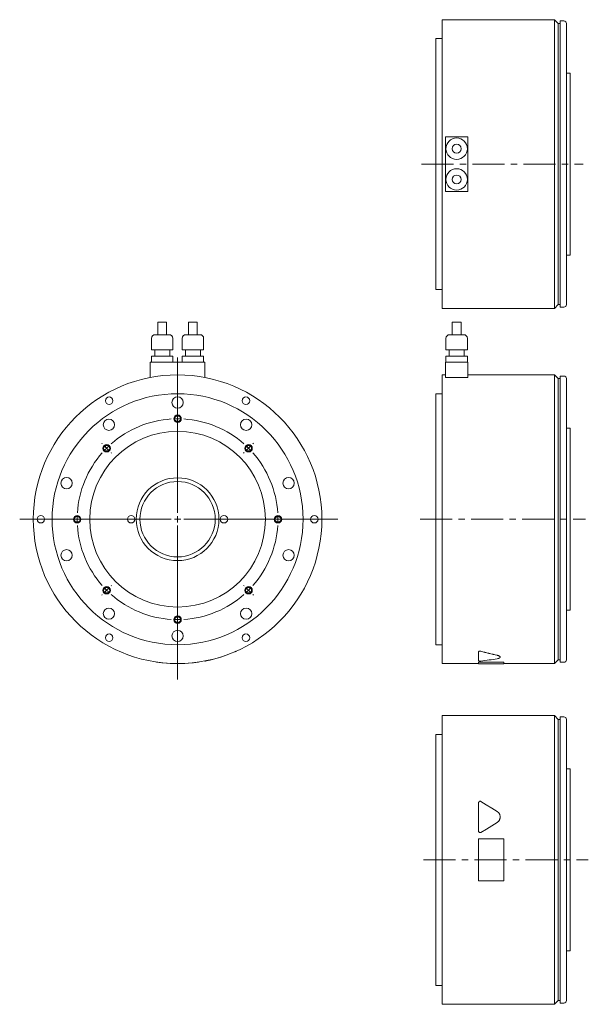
# Model space of a CAD drawing. Header units: millimetres. Extents: x 146 to 1118, y 23 to 823.
# Tile 1 of 3: x 146 to 600, y 23 to 807. Entities that reach past the tile are written whole.
import ezdxf

# ---------------------------------------------------------------- set-up
doc = ezdxf.new("R2010")
doc.units = ezdxf.units.MM
doc.header["$LTSCALE"] = 2
doc.linetypes.add('CENTERX2', pattern=[20.32, 12.7, -2.54, 2.54, -2.54])

# ---------------------------------------------------------------- blocks, each defined once
blk = doc.blocks.new('SW_CENTERMARKSYMBOL_0')
at = {"color": 6, "linetype": 'Continuous', "lineweight": 0}
for p, q in [((0, 5), (0, 128.77)), ((0, 85), (0, 85.5)), ((0, 80), (0, 82.5)), ((0, 80), (0, 77.5)), ((0, 75), (0, 74.5)), ((-60.1, 60.1), (-60.46, 60.46)), ((-56.57, 56.57), (-58.34, 58.34)), ((-56.57, 56.57), (-54.8, 54.8)), ((56.57, 56.57), (54.8, 54.8)), ((56.57, 56.57), (58.34, 58.34)), ((60.1, 60.1), (60.46, 60.46)), ((-53.03, 53.03), (-52.68, 52.68)), ((53.03, 53.03), (52.68, 52.68)), ((-5, 0), (-125.83, 0)), ((-85, 0), (-85.5, 0)), ((-80, 0), (-82.5, 0)), ((-80, 0), (-77.5, 0)), ((-75, 0), (-74.5, 0)), ((0, 0), (-2.5, 0)), ((0, 0), (0, 2.5)), ((0, 0), (0, -2.5)), ((0, 0), (2.5, 0)), ((5, 0), (127.77, 0)), ((75, 0), (74.5, 0)), ((80, 0), (77.5, 0)), ((80, 0), (82.5, 0)), ((85, 0), (85.5, 0)), ((0, -5), (0, -127.57)), ((-56.57, -56.57), (-54.8, -54.8)), ((-53.03, -53.03), (-52.68, -52.68)), ((53.03, -53.03), (52.68, -52.68)), ((56.57, -56.57), (54.8, -54.8)), ((-60.1, -60.1), (-60.46, -60.46)), ((-56.57, -56.57), (-58.34, -58.34)), ((56.57, -56.57), (58.34, -58.34)), ((60.1, -60.1), (60.46, -60.46)), ((0, -75), (0, -74.5)), ((0, -80), (0, -77.5)), ((0, -80), (0, -82.5)), ((0, -85), (0, -85.5))]:
    blk.add_line(p, q, dxfattribs=at)
for start, end in [(93.58099, 131.41901), (90, 91.79049), (88.20951, 90), (48.58099, 86.41901), (135, 136.79049), (133.20951, 135), (45, 46.79049), (43.20951, 45), (138.58099, 176.41901), (3.58099, 41.41901), (178.20951, 180), (180, 181.79049), (0, 1.79049), (358.20951, 0), (183.58099, 221.41901), (318.58099, 356.41901), (223.20951, 225), (315, 316.79049), (225, 226.79049), (228.58099, 266.41901), (273.58099, 311.41901), (313.20951, 315), (268.20951, 270), (270, 271.79049)]:
    blk.add_arc((0, 0), 80, start, end, dxfattribs=at)

msp = doc.modelspace()

# ---------------------------------------------------------------- linework, layer by layer
at = {"color": 7, "linetype": 'Continuous', "lineweight": 15}
for p, q in [((572.65, 807.33), (483.15, 807.33)), ((483.15, 577.33), (483.15, 807.33)), ((575.65, 804.33), (572.65, 807.33)), ((572.65, 577.33), (572.65, 807.33)), ((577.15, 804.33), (575.65, 804.33)), ((575.65, 580.33), (575.65, 804.33)), ((580.15, 806.33), (577.15, 806.33)), ((577.15, 578.33), (577.15, 806.33)), ((582.15, 804.33), (582.15, 580.33)), ((483.15, 792.33), (478.15, 792.33)), ((478.15, 592.33), (478.15, 792.33)), ((585.15, 764.83), (582.15, 764.83)), ((585.15, 619.83), (585.15, 764.83)), ((485.65, 714.08), (485.65, 670.58)), ((503.65, 714.08), (485.65, 714.08)), ((503.65, 670.58), (503.65, 714.08)), ((485.65, 670.58), (503.65, 670.58)), ((582.15, 619.83), (585.15, 619.83)), ((478.15, 592.33), (483.15, 592.33)), ((483.15, 577.33), (572.65, 577.33)), ((572.65, 577.33), (575.65, 580.33)), ((575.65, 580.33), (577.15, 580.33)), ((577.15, 578.33), (580.15, 578.33)), ((256.48, 566.38), (256.48, 556.38)), ((256.48, 566.38), (263.48, 566.38)), ((263.48, 556.38), (263.48, 566.38)), ((280.98, 566.38), (280.98, 556.38)), ((280.98, 566.38), (287.98, 566.38)), ((287.98, 556.38), (287.98, 566.38)), ((491.15, 566.38), (491.15, 556.38)), ((491.15, 566.38), (498.15, 566.38)), ((498.15, 556.38), (498.15, 566.38)), ((251.43, 553.38), (251.43, 544.38)), ((254.43, 556.38), (265.53, 556.38)), ((268.53, 544.38), (268.53, 553.38)), ((275.93, 553.38), (275.93, 544.38)), ((278.93, 556.38), (290.03, 556.38)), ((293.03, 544.38), (293.03, 553.38)), ((486.1, 553.38), (486.1, 544.38)), ((489.1, 556.38), (500.2, 556.38)), ((503.2, 544.38), (503.2, 553.38)), ((251.43, 544.38), (268.53, 544.38)), ((253.98, 544.38), (253.98, 539.38)), ((265.98, 539.38), (265.98, 544.38)), ((275.93, 544.38), (293.03, 544.38)), ((278.48, 544.38), (278.48, 539.38)), ((290.48, 539.38), (290.48, 544.38)), ((486.1, 544.38), (503.2, 544.38)), ((488.65, 544.38), (488.65, 539.38)), ((500.65, 539.38), (500.65, 544.38)), ((250.48, 534.38), (250.48, 522.3)), ((250.48, 534.38), (293.98, 534.38)), ((251.43, 539.38), (251.43, 534.38)), ((251.43, 539.38), (268.53, 539.38)), ((268.53, 534.38), (268.53, 539.38)), ((275.93, 539.38), (275.93, 534.38)), ((275.93, 539.38), (293.03, 539.38)), ((293.03, 534.38), (293.03, 539.38)), ((293.98, 534.38), (293.98, 522.3)), ((485.65, 534.38), (485.65, 522.3)), ((485.65, 534.38), (503.65, 534.38)), ((486.1, 539.38), (486.1, 534.38)), ((486.1, 539.38), (503.2, 539.38)), ((503.2, 534.38), (503.2, 539.38)), ((503.65, 534.38), (503.65, 522.3)), ((485.65, 524.38), (483.15, 524.38)), ((483.15, 409.38), (483.15, 524.38)), ((503.65, 522.3), (485.65, 522.3)), ((572.65, 524.38), (503.65, 524.38)), ((575.65, 521.38), (572.65, 524.38)), ((572.65, 409.38), (572.65, 524.38)), ((577.15, 521.38), (575.65, 521.38)), ((575.65, 409.38), (575.65, 521.38)), ((580.15, 523.38), (577.15, 523.38)), ((577.15, 409.38), (577.15, 523.38)), ((582.15, 521.38), (582.15, 297.38)), ((483.15, 509.38), (478.15, 509.38)), ((478.15, 409.38), (478.15, 509.38)), ((585.15, 481.88), (582.15, 481.88)), ((585.15, 409.38), (585.15, 481.88)), ((478.15, 309.38), (478.15, 409.38)), ((483.15, 294.38), (483.15, 409.38)), ((572.65, 294.38), (572.65, 409.38)), ((575.65, 297.38), (575.65, 409.38)), ((577.15, 295.38), (577.15, 409.38)), ((585.15, 336.88), (585.15, 409.38)), ((582.15, 336.88), (585.15, 336.88)), ((478.15, 309.38), (483.15, 309.38)), ((512.15, 303.79), (512.15, 303.69)), ((512.15, 296.6), (512.15, 303.69)), ((255.48, 295.61), (255.46, 295.51)), ((288.98, 295.61), (288.99, 295.51)), ((483.15, 294.38), (512.15, 294.38)), ((512.15, 295.61), (532.15, 295.61)), ((512.15, 295.61), (512.15, 295.51)), ((512.15, 295.51), (532.15, 295.51)), ((512.15, 294.28), (512.15, 295.51)), ((512.15, 294.28), (532.15, 294.28)), ((532.15, 295.61), (532.15, 295.51)), ((532.15, 295.51), (532.15, 294.28)), ((532.15, 294.38), (572.65, 294.38)), ((572.65, 294.38), (575.65, 297.38)), ((575.65, 297.38), (577.15, 297.38)), ((577.15, 295.38), (580.15, 295.38)), ((572.65, 252.93), (483.15, 252.93)), ((483.15, 22.93), (483.15, 252.93)), ((575.65, 249.93), (572.65, 252.93)), ((572.65, 22.93), (572.65, 252.93)), ((580.15, 251.93), (577.15, 251.93)), ((577.15, 23.93), (577.15, 251.93)), ((577.15, 249.93), (575.65, 249.93)), ((575.65, 25.93), (575.65, 249.93)), ((582.15, 249.93), (582.15, 25.93)), ((483.15, 237.93), (478.15, 237.93)), ((478.15, 37.93), (478.15, 237.93)), ((585.15, 210.43), (582.15, 210.43)), ((585.15, 65.43), (585.15, 210.43)), ((512.15, 160.9), (512.15, 183.52)), ((512.15, 160.88), (512.15, 160.9)), ((512.15, 154.7), (532.15, 154.7)), ((512.15, 121.17), (512.15, 154.7)), ((532.15, 154.7), (532.15, 121.17)), ((532.15, 121.17), (512.15, 121.17)), ((582.15, 65.43), (585.15, 65.43)), ((478.15, 37.93), (483.15, 37.93)), ((572.65, 22.93), (575.65, 25.93)), ((575.65, 25.93), (577.15, 25.93)), ((577.15, 23.93), (580.15, 23.93)), ((483.15, 22.93), (572.65, 22.93))]:
    msp.add_line(p, q, dxfattribs=at)
at = {"color": 6, "linetype": 'CENTERX2', "lineweight": 0}
for p, q in [((466.67, 692.33), (595.43, 692.33)), ((465.71, 409.38), (597.46, 409.38)), ((468.33, 137.93), (599.6, 137.93))]:
    msp.add_line(p, q, dxfattribs=at)
at = {"color": 7, "linetype": 'Continuous', "lineweight": 15, "flags": 128}
for points in [[(513.98, 184.54), (518.25, 181.91), (522.57, 179.25), (526.93, 176.56)], [(526.93, 167.87), (522.63, 165.22), (518.32, 162.56), (513.98, 159.88)], [(526.93, 167.84), (522.63, 165.2), (518.32, 162.54), (513.98, 159.86)]]:
    msp.add_lwpolyline(points, dxfattribs=at)
at = {"color": 7, "linetype": 'Continuous', "lineweight": 15}
for centre, radius in [((494.65, 704.58), 8.55), ((494.65, 704.58), 3.5), ((494.65, 680.08), 8.55), ((494.65, 680.08), 3.5), ((272.23, 409.38), 115), ((272.23, 409.38), 100), ((217.73, 503.78), 3), ((272.23, 502.38), 4.5), ((326.73, 503.78), 3), ((217.56, 484.62), 4.5), ((326.89, 484.62), 4.5), ((272.23, 409.38), 70), ((183.78, 438.12), 4.5), ((272.23, 409.38), 33), ((272.23, 409.38), 30), ((360.68, 438.12), 4.5), ((163.23, 409.38), 3), ((235.23, 409.38), 3), ((309.23, 409.38), 3), ((381.23, 409.38), 3), ((183.78, 380.64), 4.5), ((360.68, 380.64), 4.5), ((217.56, 334.14), 4.5), ((326.89, 334.14), 4.5), ((217.73, 314.98), 3), ((272.23, 316.38), 4.5), ((326.73, 314.98), 3)]:
    msp.add_circle(centre, radius, dxfattribs=at)
at = {"color": 6, "linetype": 'Continuous', "lineweight": 15}
for centre in [(272.23, 489.38), (215.66, 465.95), (328.8, 465.95), (192.23, 409.38), (352.23, 409.38), (215.66, 352.81), (328.8, 352.81), (272.23, 329.38)]:
    msp.add_circle(centre, 3, dxfattribs=at)
for centre in [(272.23, 489.38), (215.66, 465.95), (328.8, 465.95), (192.23, 409.38), (352.23, 409.38), (215.66, 352.81), (328.8, 352.81), (272.23, 329.38)]:
    msp.add_circle(centre, 2.46)
at = {"color": 7, "linetype": 'Continuous', "lineweight": 15}
for centre, radius, start, end in [((580.15, 804.33), 2, 0, 90), ((580.15, 580.33), 2, 270, 0), ((254.43, 553.38), 3, 90, 180), ((265.53, 553.38), 3, 0, 90), ((278.93, 553.38), 3, 90, 180), ((290.03, 553.38), 3, 0, 90), ((489.1, 553.38), 3, 90, 180), ((500.2, 553.38), 3, 0, 90), ((580.15, 521.38), 2, 0, 90), ((272.23, 409.38), 115.1, 281.51154, 293.33378), ((272.23, 409.38), 115.1, 261.62495, 278.37505), ((580.15, 297.38), 2, 270, 0), ((580.15, 249.93), 2, 0, 90), ((580.15, 25.93), 2, 270, 0)]:
    msp.add_arc(centre, radius, start, end, dxfattribs=at)
for centre, ratio, start_param, end_param in [((589.53, 409.38), 0.616389, 4.295443, 4.37017), ((589.53, 409.38), 0.616925, 4.295443, 4.37017), ((478.4, 409.38), 0.616925, 4.904246, 4.975488)]:
    msp.add_ellipse(centre, major_axis=(186.57, 0), ratio=ratio, start_param=start_param, end_param=end_param, dxfattribs=at)
for points, knots in [([(317.82, 303.69), (317.92, 303.74), (318.12, 303.82), (318.41, 303.95), (318.66, 304.06), (318.86, 304.15), (318.98, 304.2), (319, 304.21), (319, 304.21)], [0, 0, 0, 0, 0.178789, 0.358016, 0.53684, 0.71504, 0.893894, 1, 1, 1, 1]), ([(513.98, 304.23), (513.95, 304.24), (513.89, 304.26), (513.79, 304.28), (513.66, 304.29), (513.52, 304.31), (513.3, 304.32), (513.03, 304.3), (512.72, 304.24), (512.47, 304.15), (512.32, 304.06), (512.23, 303.98), (512.18, 303.92), (512.15, 303.85), (512.15, 303.81), (512.15, 303.79)], [0, 0, 0, 0, 0.04215, 0.083934, 0.125742, 0.188498, 0.250923, 0.375881, 0.50072, 0.625074, 0.749837, 0.81223, 0.875083, 0.937455, 1, 1, 1, 1]), ([(512.15, 303.69), (512.15, 303.74), (512.16, 303.78), (512.2, 303.85), (512.22, 303.87), (512.25, 303.91), (512.28, 303.93), (512.33, 303.97), (512.35, 303.99), (512.42, 304.02), (512.45, 304.04), (512.52, 304.07), (512.56, 304.09), (512.62, 304.11), (512.64, 304.12), (512.69, 304.13), (512.71, 304.14), (512.78, 304.16), (512.83, 304.17), (512.93, 304.19), (512.98, 304.19), (513.14, 304.21), (513.25, 304.22), (513.58, 304.22), (513.79, 304.19), (513.98, 304.14)], [0, 0, 0, 0, 0.125, 0.125, 0.1875, 0.1875, 0.25, 0.25, 0.3125, 0.3125, 0.375, 0.375, 0.4375, 0.4375, 0.46875, 0.46875, 0.5, 0.5, 0.5625, 0.5625, 0.625, 0.625, 0.75, 0.75, 1, 1, 1, 1]), ([(526.93, 301.05), (527.28, 300.96), (527.99, 300.77), (528.76, 300.41), (529.21, 300.01), (529.4, 299.73), (529.35, 299.6), (529.35, 299.6)], [0, 0, 0, 0, 0.248549, 0.497823, 0.747134, 0.995703, 1, 1, 1, 1]), ([(526.93, 300.95), (527.11, 300.91), (527.29, 300.87), (527.54, 300.8), (527.63, 300.77), (527.75, 300.73), (527.79, 300.72), (527.86, 300.69), (527.9, 300.68), (528.09, 300.61), (528.23, 300.55), (528.42, 300.46), (528.48, 300.43), (528.6, 300.37), (528.65, 300.34), (528.81, 300.24), (528.9, 300.18), (529.02, 300.08), (529.06, 300.05), (529.13, 299.98), (529.16, 299.95), (529.24, 299.85), (529.28, 299.78), (529.33, 299.64), (529.35, 299.58), (529.35, 299.44), (529.34, 299.38), (529.3, 299.28), (529.28, 299.25), (529.25, 299.2), (529.24, 299.18), (529.22, 299.15), (529.21, 299.14), (529.14, 299.06), (529.07, 299), (528.96, 298.91), (528.91, 298.88), (528.82, 298.82), (528.77, 298.8), (528.62, 298.71), (528.5, 298.66), (528.31, 298.59), (528.24, 298.56), (528.13, 298.53), (528.1, 298.51), (528.03, 298.49), (527.99, 298.48), (527.65, 298.38), (527.3, 298.3), (526.93, 298.24)], [0, 0, 0, 0, 0.0625, 0.0625, 0.09375, 0.09375, 0.109375, 0.109375, 0.125, 0.125, 0.1875, 0.1875, 0.21875, 0.21875, 0.25, 0.25, 0.3125, 0.3125, 0.34375, 0.34375, 0.375, 0.375, 0.4375, 0.4375, 0.5, 0.5, 0.5625, 0.5625, 0.59375, 0.59375, 0.609375, 0.609375, 0.625, 0.625, 0.6875, 0.6875, 0.71875, 0.71875, 0.75, 0.75, 0.8125, 0.8125, 0.84375, 0.84375, 0.859375, 0.859375, 0.875, 0.875, 1, 1, 1, 1]), ([(294.01, 296.36), (294.02, 296.36), (294.03, 296.36), (294.14, 296.39), (294.33, 296.42), (294.59, 296.47), (294.88, 296.53), (295.09, 296.57), (295.2, 296.6)], [0, 0, 0, 0, 0.096227, 0.276886, 0.457331, 0.637749, 0.818525, 1, 1, 1, 1]), ([(513.98, 296.39), (513.8, 296.37), (513.59, 296.36), (513.26, 296.36), (513.16, 296.36), (512.95, 296.37), (512.85, 296.38), (512.57, 296.41), (512.42, 296.44), (512.21, 296.51), (512.15, 296.55), (512.15, 296.6)], [0, 0, 0, 0, 0.25, 0.25, 0.375, 0.375, 0.5, 0.5, 0.75, 0.75, 1, 1, 1, 1]), ([(512.15, 183.52), (512.15, 183.62), (512.16, 183.72), (512.2, 183.87), (512.22, 183.92), (512.25, 184.01), (512.28, 184.06), (512.33, 184.15), (512.35, 184.2), (512.42, 184.28), (512.45, 184.32), (512.52, 184.39), (512.56, 184.43), (512.62, 184.48), (512.64, 184.49), (512.69, 184.52), (512.71, 184.54), (512.78, 184.58), (512.83, 184.61), (512.93, 184.65), (512.98, 184.67), (513.14, 184.71), (513.25, 184.72), (513.58, 184.72), (513.79, 184.66), (513.98, 184.54)], [0, 0, 0, 0, 0.125, 0.125, 0.1875, 0.1875, 0.25, 0.25, 0.3125, 0.3125, 0.375, 0.375, 0.4375, 0.4375, 0.46875, 0.46875, 0.5, 0.5, 0.5625, 0.5625, 0.625, 0.625, 0.75, 0.75, 1, 1, 1, 1]), ([(526.93, 176.56), (527.11, 176.44), (527.29, 176.32), (527.54, 176.11), (527.63, 176.04), (527.75, 175.93), (527.79, 175.89), (527.86, 175.81), (527.9, 175.77), (528.09, 175.58), (528.23, 175.41), (528.42, 175.15), (528.48, 175.06), (528.6, 174.88), (528.65, 174.79), (528.81, 174.5), (528.9, 174.31), (529.02, 174.01), (529.06, 173.91), (529.13, 173.71), (529.16, 173.6), (529.24, 173.29), (529.28, 173.08), (529.33, 172.66), (529.35, 172.45), (529.35, 172.02), (529.34, 171.81), (529.3, 171.49), (529.28, 171.38), (529.25, 171.22), (529.24, 171.17), (529.22, 171.07), (529.21, 171.01), (529.14, 170.75), (529.07, 170.55), (528.96, 170.24), (528.91, 170.14), (528.82, 169.95), (528.77, 169.85), (528.62, 169.56), (528.5, 169.38), (528.31, 169.12), (528.24, 169.03), (528.13, 168.9), (528.1, 168.86), (528.03, 168.78), (527.99, 168.74), (527.65, 168.38), (527.3, 168.1), (526.93, 167.87)], [0, 0, 0, 0, 0.0625, 0.0625, 0.09375, 0.09375, 0.109375, 0.109375, 0.125, 0.125, 0.1875, 0.1875, 0.21875, 0.21875, 0.25, 0.25, 0.3125, 0.3125, 0.34375, 0.34375, 0.375, 0.375, 0.4375, 0.4375, 0.5, 0.5, 0.5625, 0.5625, 0.59375, 0.59375, 0.609375, 0.609375, 0.625, 0.625, 0.6875, 0.6875, 0.71875, 0.71875, 0.75, 0.75, 0.8125, 0.8125, 0.84375, 0.84375, 0.859375, 0.859375, 0.875, 0.875, 1, 1, 1, 1]), ([(526.93, 167.84), (526.99, 167.88), (527.11, 167.96), (527.29, 168.09), (527.47, 168.22), (527.63, 168.37), (527.8, 168.52), (528.05, 168.78), (528.38, 169.17), (528.73, 169.72), (529.01, 170.31), (529.19, 170.86), (529.29, 171.35), (529.34, 171.78), (529.35, 172.06), (529.35, 172.2)], [0, 0, 0, 0, 0.041713, 0.083324, 0.124913, 0.166562, 0.208351, 0.250359, 0.374956, 0.500202, 0.624985, 0.750365, 0.833493, 0.916524, 1, 1, 1, 1]), ([(513.98, 159.88), (513.8, 159.77), (513.59, 159.71), (513.26, 159.7), (513.16, 159.71), (512.95, 159.76), (512.85, 159.8), (512.57, 159.96), (512.42, 160.12), (512.21, 160.48), (512.15, 160.69), (512.15, 160.9)], [0, 0, 0, 0, 0.25, 0.25, 0.375, 0.375, 0.5, 0.5, 0.75, 0.75, 1, 1, 1, 1]), ([(512.15, 160.88), (512.15, 160.85), (512.15, 160.78), (512.17, 160.67), (512.19, 160.55), (512.24, 160.42), (512.33, 160.23), (512.49, 160.02), (512.75, 159.83), (513.05, 159.71), (513.32, 159.67), (513.53, 159.69), (513.69, 159.73), (513.84, 159.78), (513.93, 159.83), (513.98, 159.86)], [0, 0, 0, 0, 0.041942, 0.083706, 0.125604, 0.188257, 0.250797, 0.37553, 0.500143, 0.625016, 0.749936, 0.812369, 0.875049, 0.937455, 1, 1, 1, 1])]:
    msp.add_open_spline(points, degree=3, knots=knots, dxfattribs=at)

# ---------------------------------------------------------------- block references
at = {"color": 7, "linetype": 'Continuous', "lineweight": 0}
msp.add_blockref('SW_CENTERMARKSYMBOL_0', (272.23, 409.38), dxfattribs=at)

doc.saveas('drawing.dxf')
